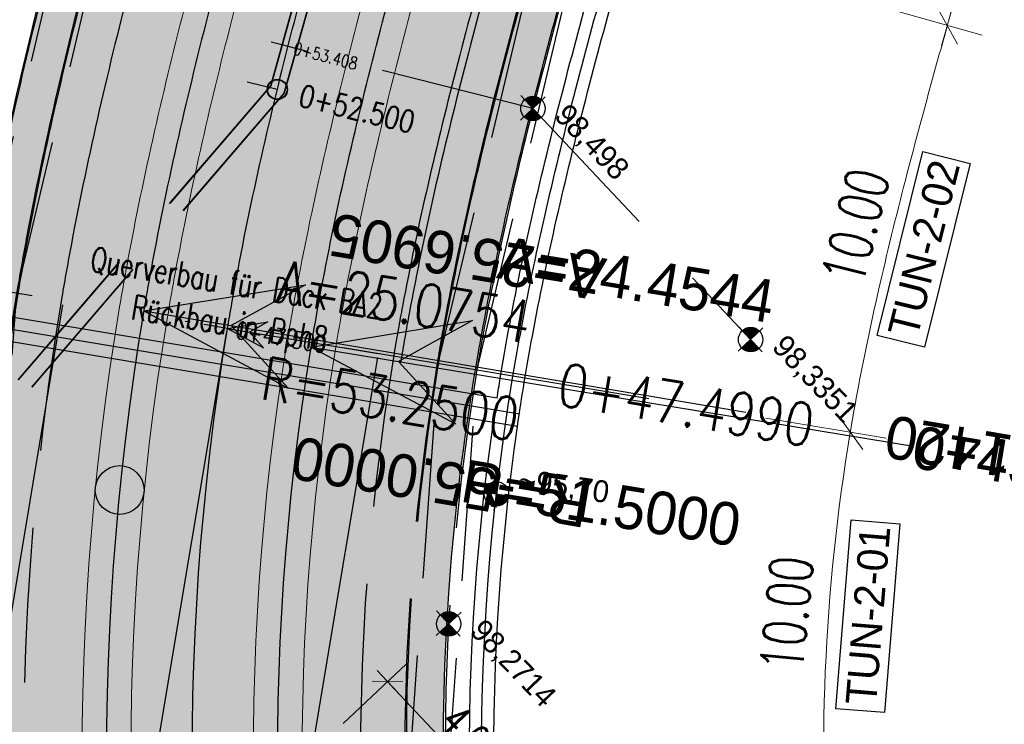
# Model space of a CAD drawing. Header units: metres. Extents: x 3458045 to 3462392, y 5482308 to 5484762.
# Tile 32 of 256: x 3459766 to 3459786, y 5483431 to 5483445. Entities that reach past the tile are written whole.
import ezdxf
from ezdxf.enums import TextEntityAlignment as Align

# ---------------------------------------------------------------- set-up
doc = ezdxf.new("R2010")
doc.units = ezdxf.units.M
doc.header["$PDMODE"] = 3
doc.header["$PDSIZE"] = 0.1
for name, pattern in [('AUSGEZOGEN', [2, 1, 1]), ('STRICHPUNKT2', [12.7, 6.35, -3.175, 0, -3.175]), ('VERDECKT2', [4.7625, 3.175, -1.5875])]:
    doc.linetypes.add(name, pattern=pattern)
doc.layers.get('0').update_dxf_attribs({"linetype": 'CONTINUOUS'})
doc.layers.get('DEFPOINTS').update_dxf_attribs({"linetype": 'CONTINUOUS'})
for name, color, linetype in [('SP_ACHSE_8901', 7, 'CONTINUOUS'), ('SP_ACHSE_8911', 7, 'CONTINUOUS'), ('SP_AXIS', 7, 'CONTINUOUS'), ('SP_BAUGRUBE-ANKER', 211, 'AUSGEZOGEN'), ('SP_BAUGRUBE-TEXT', 210, 'AUSGEZOGEN'), ('SP_BAUGRUBE-VERBAU', 210, 'AUSGEZOGEN'), ('SP_Blockfugen', 2, 'STRICHPUNKT2'), ('SP_Entwässerung', 170, 'VERDECKT2'), ('SP_SOLID_Tunnelsohle_L7+8', 254, 'CONTINUOUS'), ('SP_StadtbahnFluchtweg', 1, 'CONTINUOUS'), ('SP_TEXT', 2, 'CONTINUOUS'), ('SP_TrogTunnel-Bautoleranz', 160, 'VERDECKT2'), ('SP_Tunnelwand-POLYGONAL', 80, 'VERDECKT2'), ('SP_Tunnelwand_L7+8', 2, 'VERDECKT2'), ('SP_Vb_Planung', 10, 'CONTINUOUS'), ('SP_Verbau', 212, 'CONTINUOUS'), ('SP_VERM', 1, 'CONTINUOUS'), ('SP_VERM-VA-B44', 150, 'CONTINUOUS'), ('T__AXIS', 3, 'CONTINUOUS')]:
    doc.layers.add(name, color=color, linetype=linetype)
doc.layers.add('SP_HILF', color=6, linetype='CONTINUOUS', plot=False)
doc.styles.add('K_ISOCP', font='k_isocp.shx')
doc.styles.add('SIMPLEX8', font='simplexd.shx', dxfattribs={"width": 0.8})
doc.styles.add('SP_F', font='romans.shx', dxfattribs={"width": 0.7, "bigfont": 'sp_f.shx'})
doc.linetypes.add('EISENBAHN', pattern='A,0.15,[130,ltypeshp.shx,S=0.25,R=0,X=0,Y=0],0.15', length=0.3)
doc.linetypes.add('ZICKZACK', pattern='A,0.00254,-5.08,[131,ltypeshp.shx,S=5.08,R=0,X=-5.08,Y=0],-10.16,[131,ltypeshp.shx,S=5.08,R=180,X=5.08,Y=0],-5.08', length=20.32254)
doc.dimstyles.new('SOFI25$0', dxfattribs={"dimtxt": 2.5, "dimasz": 0.25, "dimexe": 0.9, "dimexo": 0.625, "dimgap": 0.675, "dimtad": 1, "dimdec": 3, "dimrnd": 0.001, "dimzin": 1, "dimdsep": 46, "dimtxsty": 'SP_F', "dimblk1": 'SOF_BEMSTR1', "dimblk2": 'SOF_BEMSTR2', "dimsah": 1, "dimcen": 2.5, "dimse1": 1, "dimse2": 1, "dimclrd": 1, "dimclre": 1, "dimclrt": 1, "dimaunit": 2, "dimadec": 3, "dimazin": 0, "dimtfac": 1, "dimtdec": 3, "dimtmove": 0, "dimatfit": 3, "dimfxl": 1, "dimtolj": 1, "dimtzin": 0, "dimlwd": 0, "dimlwe": 0, "dimarcsym": 0})
doc.dimstyles.new('SOFI35$0', dxfattribs={"dimtxt": 3.5, "dimasz": 0.35, "dimexe": 0.9, "dimexo": 0.625, "dimgap": 0.945, "dimtad": 1, "dimdec": 3, "dimrnd": 0.001, "dimzin": 1, "dimdsep": 46, "dimtxsty": 'SP_F', "dimblk1": 'SOF_BEMSTR1', "dimblk2": 'SOF_BEMSTR2', "dimsah": 1, "dimcen": 3.5, "dimse1": 1, "dimse2": 1, "dimclrd": 1, "dimclre": 1, "dimclrt": 2, "dimaunit": 2, "dimazin": 0, "dimtfac": 1, "dimtdec": 3, "dimtmove": 0, "dimatfit": 3, "dimfxl": 1, "dimtolj": 1, "dimtzin": 0, "dimlwd": 0, "dimlwe": 0, "dimarcsym": 0})

# ---------------------------------------------------------------- blocks, each defined once
blk = doc.blocks.new('kmr_re')
at = {"color": 1}
for p, q in [((0, 0), (-0.306221, -0.907473)), ((0, 0), (0.306221, -0.907473)), ((-0.306221, -0.907473), (0, -0.51875)), ((0.306221, -0.907473), (0, -0.51875))]:
    blk.add_line(p, q, dxfattribs=at)
at = {"color": 1, "linetype": 'Continuous'}
blk.add_line((0, 0), (0, -3.57143), dxfattribs=at)
at = {"color": 1, "linetype": 'Continuous', "style": 'K_ISOCP'}
blk.add_attdef('PARAUL', text='', height=1, rotation=270.0000584, dxfattribs=at).set_placement((-0.5, -1), align=Align.TOP_LEFT)
blk.add_attdef('PARAOL', text='', height=1, rotation=270.0000584, dxfattribs=at).set_placement((0.5, -1), align=Align.BOTTOM_LEFT)
blk.add_attdef('STATION', text='', height=1, rotation=270.0000584, dxfattribs=at).set_placement((0, -3.57143), align=Align.MIDDLE_LEFT)
blk = doc.blocks.new('kmr_li')
at = {"color": 1, "linetype": 'Continuous'}
blk.add_line((0, 0), (0, 3.5714), dxfattribs=at)
at = {"color": 1}
for p, q in [((0, 0), (-0.3062, 0.9075)), ((-0.3062, 0.9075), (0, 0.5188)), ((0, 0), (0.3062, 0.9075)), ((0.3062, 0.9075), (0, 0.5188))]:
    blk.add_line(p, q, dxfattribs=at)
at = {"color": 1, "linetype": 'Continuous', "style": 'K_ISOCP'}
blk.add_attdef('STATION', text='', height=1, rotation=270.00006, dxfattribs=at).set_placement((0, 4.404), align=Align.MIDDLE_RIGHT)
blk.add_attdef('PARAOL', text='', height=1, rotation=270.00006, dxfattribs=at).set_placement((0.5, 1), align=Align.BOTTOM_RIGHT)
blk.add_attdef('PARAUL', text='', height=1, rotation=270.00006, dxfattribs=at).set_placement((-0.5, 1), align=Align.TOP_RIGHT)
blk = doc.blocks.new('kmr_i')
at = {"color": 1, "linetype": 'Continuous'}
blk.add_line((0, 0), (0, 1.416438), dxfattribs=at)
at = {"color": 1, "linetype": 'Continuous', "style": 'SIMPLEX8', "width": 0.8}
blk.add_attdef('STATION', text='', height=1, rotation=270.0000584, dxfattribs=at).set_placement((0, -0.50985), align=Align.MIDDLE_LEFT)
blk = doc.blocks.new('SOF_BEMSTR2')
at = {"color": 0, "linetype": 'ByBlock', "lineweight": -2}
for p, q in [((0, -20), (0, 8.5)), ((3.535, 3.535), (-3.535, -3.535)), ((-5, 0), (5, 0))]:
    blk.add_line(p, q, dxfattribs=at)
blk = doc.blocks.new('SOF_BEMSTR1')
at = {"color": 0, "linetype": 'ByBlock', "lineweight": -2}
for p, q in [((0, 20), (0, -8.5)), ((3.535, 3.535), (-3.535, -3.535)), ((-5, 0), (5, 0))]:
    blk.add_line(p, q, dxfattribs=at)
blk = doc.blocks.new('*D63')
at = {"layer": 'DEFPOINTS', "color": 0, "linetype": 'AUSGEZOGEN'}
for p in [(3459780.27, 5483456.586), (3459787.768, 5483454.464), (3459777.546, 5483446.964)]:
    blk.add_point(p, dxfattribs=at)
at = {"layer": 'SP_VERM', "color": 1, "linetype": 'AUSGEZOGEN', "lineweight": 0}
blk.add_line((3459785.069, 5483444.926), (3459787.744, 5483454.379), dxfattribs=at)
at = {"layer": 'SP_VERM', "color": 1, "linetype": 'AUSGEZOGEN', "lineweight": 0, "xscale": 0.08750000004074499, "yscale": 0.08750000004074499, "zscale": 0.08750000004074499}
for name, p, rotation in [('SOF_BEMSTR1', (3459787.768, 5483454.464), 74.19581091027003), ('SOF_BEMSTR2', (3459785.045, 5483444.842), 254.19581091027)]:
    blk.add_blockref(name, p, dxfattribs=dict(at, rotation=rotation))
at = {"layer": 'SP_VERM', "color": 2, "linetype": 'AUSGEZOGEN', "insert": (3459785.758, 5483449.836), "char_height": 0.875, "attachment_point": 5, "rotation": 74.1958, "style": 'SP_F'}
blk.add_mtext('\\A1;\\A1;10.00{\\H.7x;\\S^ ;}', dxfattribs=at)
blk = doc.blocks.new('SOFI-HK', base_point=(0, 0.000969))
at = {"color": 0, "linetype": 'Continuous'}
for p, q in [((0, 0.139982), (0, -0.138069)), ((-0.145258, 0.000969), (0.139135, 0.000969))]:
    blk.add_line(p, q, dxfattribs=at)
at = {"color": 0, "linetype": 'Continuous', "const_width": 0.1}
for points in [[(0, 0.050969, 0.414214), (-0.05, 0.000969)], [(0.05, 0.000969, -0.414214), (0, -0.049031)]]:
    blk.add_lwpolyline(points, format="xyb", dxfattribs=at)
at = {"color": 0, "linetype": 'Continuous'}
blk.add_circle((0, 0.000969), 0.1, dxfattribs=at)
blk = doc.blocks.new('*D112')
at = {"layer": 'DEFPOINTS', "color": 0, "linetype": 'AUSGEZOGEN', "transparency": 16777216}
for p in [(3459772.823, 5483430.688), (3459776.326, 5483428.493), (3459775.566, 5483427.777)]:
    blk.add_point(p, dxfattribs=at)
at = {"layer": 'SP_VERM-VA-B44', "color": 1, "linetype": 'AUSGEZOGEN', "lineweight": 0, "transparency": 16777216}
blk.add_line((3459773.626, 5483431.359), (3459776.283, 5483428.538), dxfattribs=at)
at = {"layer": 'SP_VERM-VA-B44', "color": 1, "linetype": 'AUSGEZOGEN', "lineweight": 0, "transparency": 16777216, "xscale": 0.0625, "yscale": 0.0625, "zscale": 0.0625}
for name, p, rotation in [('SOF_BEMSTR1', (3459773.584, 5483431.404), 133.285433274), ('SOF_BEMSTR2', (3459776.326, 5483428.493), 313.285433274)]:
    blk.add_blockref(name, p, dxfattribs=dict(at, rotation=rotation))
at = {"layer": 'SP_VERM-VA-B44', "color": 1, "linetype": 'AUSGEZOGEN', "transparency": 16777216, "insert": (3459775.305, 5483430.279), "char_height": 0.625, "attachment_point": 5, "rotation": 313.2854, "style": 'SP_F'}
blk.add_mtext('\\A1;\\A1;4.00{\\H.7x;\\S^ ;}', dxfattribs=at)
blk = doc.blocks.new('A$C288940E1')
at = {"layer": 'SP_Verbau'}
blk.add_line((0, 0), (-10.404, -4.692), dxfattribs=at)
blk.add_lwpolyline([(-10.435, -4.623), (-10.373, -4.76), (-6.905, -3.196), (-6.967, -3.059)], close=True, dxfattribs=at)

msp = doc.modelspace()

# ---------------------------------------------------------------- hatches: boundary and pattern name
at = {"layer": 'SP_SOLID_Tunnelsohle_L7+8'}
h = msp.add_hatch(color=256, dxfattribs=at)
h.dxf.hatch_style = 1
edge = h.paths.add_edge_path()
edge.add_arc((3458857.4544, 5483747.0655), 967.062, 344.1575234, 344.3872259)
edge.add_arc((3459473.9441, 5483574.7903), 326.954, 344.387226, 345.076333)
edge.add_arc((3459597.6475, 5483541.8207), 198.9324, 345.076333, 346.224846)
edge.add_arc((3459650.9358, 5483528.7563), 144.066, 346.224846, 347.832764)
edge.add_arc((3459680.7324, 5483522.3319), 113.5846, 347.832764, 349.90022)
edge.add_arc((3459699.8308, 5483518.93), 94.1856, 349.90022, 352.417547)
edge.add_arc((3459713.0579, 5483517.1693), 80.8418, 352.417547, 355.414439)
edge.add_arc((3459719.6894, 5483516.5932), 74.1855, 355.448462, 356.346692)
edge.add_arc((3459720.9584, 5483516.5061), 72.9136, 356.351432, 375.12014)
edge.add_arc((3459716.6802, 5483515.3015), 77.3579, 15.154925, 18.396868)
edge.add_arc((3459706.2115, 5483511.8197), 88.3904, 18.396868, 21.208821)
edge.add_arc((3459692.0649, 5483506.3301), 103.5648, 21.208821, 23.581379)
edge.add_arc((3459671.7932, 5483497.4815), 125.6835, 23.581379, 25.512141)
edge.add_arc((3459639.9853, 5483482.3016), 160.928, 25.512141, 27.001116)
edge.add_arc((3459718.8773, 5483524.65), 71.4345, 25.465137, 28.775179)
edge.add_arc((3459376.7002, 5483342.4929), 459.0716, 28.144677, 28.653199)
edge.add_arc((3459249.8469, 5483273.6151), 603.4176, 28.6167245, 28.7545471)
edge.add_line((3459778.8562, 5483563.8942), (3459778.5506, 5483564.8679))
edge.add_arc((3459246.486, 5483271.2535), 607.7024, 28.8916589, 28.9859415)
edge.add_line((3459778.0667, 5483565.7431), (3459768.6807, 5483560.5519))
edge.add_arc((3460160.896, 5483776.6646), 447.8142, 208.854995, 208.982431)
edge.add_line((3459769.1624, 5483559.6801), (3459769.8148, 5483558.9069))
edge.add_arc((3459249.8406, 5483273.6102), 593.0999, 28.6168449, 28.7524621, ccw=False)
edge.add_arc((3459440.8442, 5483377.5455), 375.6491, 28.04865, 28.653818, ccw=False)
edge.add_arc((3459582.0854, 5483452.7987), 215.6113, 27.001109, 28.04865, ccw=False)
edge.add_arc((3459639.9853, 5483482.3016), 150.628, 25.512141, 27.001109, ccw=False)
edge.add_arc((3459671.7932, 5483497.4815), 115.3835, 23.581379, 25.512141, ccw=False)
edge.add_arc((3459692.0649, 5483506.3301), 93.2648, 21.20882, 23.581379, ccw=False)
edge.add_arc((3459706.2115, 5483511.8197), 78.0904, 18.3967, 21.20882, ccw=False)
edge.add_arc((3459716.6813, 5483515.3019), 67.0567, 15.1549, 18.3967, ccw=False)
edge.add_arc((3459720.9787, 5483516.5082), 62.5934, -3.878778, 15.117461, ccw=False)
edge.add_arc((3459719.7195, 5483516.591), 63.8553, 355.448275, 356.123471, ccw=False)
edge.add_arc((3459713.1809, 5483517.1562), 70.4182, 352.431338, 355.41208, ccw=False)
edge.add_arc((3459699.8288, 5483518.9303), 83.8876, 349.900073, 352.431338, ccw=False)
edge.add_arc((3459680.7324, 5483522.3319), 103.2847, 347.832763, 349.900073, ccw=False)
edge.add_arc((3459650.9358, 5483528.7563), 133.766, 346.224846, 347.832763, ccw=False)
edge.add_arc((3459597.6475, 5483541.8207), 188.6324, 345.076333, 346.224846, ccw=False)
edge.add_arc((3459473.9441, 5483574.7903), 316.654, 344.387226, 345.076333, ccw=False)
edge.add_arc((3458857.4544, 5483747.0655), 956.762, 344.1575234, 344.3872258, ccw=False)
edge.add_line((3459777.8746, 5483485.8757), (3459768.1652, 5483451.5731))
edge.add_arc((3460235.8213, 5483318.7283), 486.1584, 164.142005, 164.465842)
edge.add_arc((3459925.9207, 5483404.8704), 164.5082, 164.465842, 165.436874)
edge.add_arc((3459863.548, 5483421.0744), 100.065, 165.436874, 167.055656)
edge.add_arc((3459836.6312, 5483427.2611), 72.4464, 167.055656, 169.321948)
edge.add_arc((3459825.5145, 5483429.4052), 61.1249, 169.36621, 170.436557)
edge.add_arc((3459822.8296, 5483429.8673), 58.4005, 170.446005, 171.374328)
edge.add_arc((3459822.827, 5483429.8675), 58.3979, 171.374105, 181.27373)
edge.add_line((3459764.4435, 5483428.5694), (3459763.7283, 5483428.5535))
edge.add_line((3459763.7283, 5483428.5535), (3459765.1423, 5483424.2417))
edge.add_line((3459765.1423, 5483424.2417), (3459773.0292, 5483411.4442))
edge.add_line((3459773.0292, 5483411.4442), (3459778.948, 5483417.0189))
edge.add_line((3459778.948, 5483417.0189), (3459775.6909, 5483420.4769))
edge.add_arc((3459821.7364, 5483429.9486), 47.0096, 170.06678, 191.62372, ccw=False)
edge.add_arc((3459825.0894, 5483429.4811), 50.3931, 169.37086, 170.20087, ccw=False)
edge.add_arc((3459836.6312, 5483427.2611), 62.1464, 167.055656, 169.321948, ccw=False)
edge.add_arc((3459863.548, 5483421.0744), 89.765, 165.436867, 167.055656, ccw=False)
edge.add_arc((3459925.9216, 5483404.8701), 154.2091, 164.465124, 165.436867, ccw=False)
edge.add_arc((3460237.4715, 5483318.2654), 477.5722, 164.141522, 164.465124, ccw=False)
edge.add_line((3459778.0759, 5483448.7679), (3459787.7833, 5483483.0639))

# ---------------------------------------------------------------- linework, layer by layer
at = {"layer": 'SP_ACHSE_8901'}
msp.add_lwpolyline([(3459781.1454, 5483484.9475), (3459771.4367, 5483450.6471, 0.0014127), (3459770.6978, 5483448.0178, 0.004238), (3459769.9887, 5483445.3804, 0.0070634), (3459769.3394, 5483442.7278, 0.0098889), (3459768.7805, 5483440.0547, 0.0046703), (3459768.5919, 5483438.9957, 0.1922114), (3459777.2143, 5483399.1378, 0.0169098)], format="xyb", dxfattribs=at)
at = {"layer": 'SP_ACHSE_8911'}
msp.add_lwpolyline([(3459779.9669, 5483401.3496, -0.1898543), (3459772.019, 5483438.2528, -0.0048267), (3459772.1981, 5483439.2782, -0.0102194), (3459772.7329, 5483441.8661, -0.0072994), (3459773.3582, 5483444.4337, -0.0043796), (3459774.0432, 5483446.9861, -0.0014599), (3459774.758, 5483449.5304), (3459784.8281, 5483485.1076, 0.0010135), (3459785.8599, 5483488.7717, 0.0030406), (3459786.8619, 5483492.4439, 0.0050678), (3459787.8042, 5483496.1319, 0.0070949), (3459788.6565, 5483499.8416, 0.0091222), (3459789.3881, 5483503.5769, 0.0111495), (3459789.9676, 5483507.3387, 0.0096243), (3459790.2818, 5483510.1571, 0.0966281), (3459787.5873, 5483536.6729, 0.005752), (3459787.0914, 5483538.2453, 0.0123927), (3459785.7657, 5483541.9647, 0.0104385), (3459784.2716, 5483545.6199, 0.0084844), (3459782.6402, 5483549.216, 0.0065303), (3459780.9016, 5483552.7616, 0.0045764), (3459779.0846, 5483556.2677, 0.0026224), (3459777.2173, 5483559.7474, 0.0769413), (3459666.0197, 5483705.8087)], format="xyb", dxfattribs=at)
at = {"layer": 'SP_AXIS'}
for points in [[(3459779.9669, 5483401.3496, -0.1898543), (3459772.019, 5483438.2528, -0.0048267), (3459772.1981, 5483439.2782, -0.0102194), (3459772.7329, 5483441.8661, -0.0072994), (3459773.3582, 5483444.4337, -0.0043796), (3459774.0432, 5483446.9861, -0.0014599), (3459774.758, 5483449.5304), (3459784.8281, 5483485.1076, 0.0010135), (3459785.8599, 5483488.7717, 0.0030406), (3459786.8619, 5483492.4439, 0.0050678), (3459787.8042, 5483496.1319, 0.0070949), (3459788.6565, 5483499.8416, 0.0091222), (3459789.3881, 5483503.5769, 0.0111495), (3459789.9676, 5483507.3387, 0.0096243), (3459790.2818, 5483510.1571, 0.0966281), (3459787.5873, 5483536.6729, 0.005752), (3459787.0914, 5483538.2453, 0.0123927), (3459785.7657, 5483541.9647, 0.0104385), (3459784.2716, 5483545.6199, 0.0084844), (3459782.6402, 5483549.216, 0.0065303), (3459780.9016, 5483552.7616, 0.0045764), (3459779.0846, 5483556.2677, 0.0026224), (3459777.2173, 5483559.7474, 0.0769413), (3459666.0197, 5483705.8087)], [(3459751.0056, 5483586.8549, -0.0004357), (3459755.6442, 5483579.3114, 0.0003596), (3459761.2625, 5483570.1726, 0.0010789), (3459766.9071, 5483561.05, 0.0017982), (3459772.6041, 5483551.96, 0.0025175), (3459778.3793, 5483542.9196, 0.0032367), (3459784.2581, 5483533.9462, 0.0012132), (3459786.2052, 5483531.0326, 0.0550745), (3459885.4353, 5483413.6014, -0.0246156), (3459912.6205, 5483385.1364, -0.0008768), (3459913.5588, 5483384.0479, -0.0037507), (3459918.2074, 5483378.5492, -0.002679), (3459922.785, 5483372.9911, -0.0016074), (3459927.3148, 5483367.3939, -0.0005358), (3459931.8205, 5483361.7774, 0.0005358), (3459936.3262, 5483356.161, 0.0009761), (3459939.4013, 5483352.3529, 0.0064816), (3459955.9914, 5483332.4309), (3459959.947, 5483327.8043)], [(3459781.1454, 5483484.9475), (3459771.4367, 5483450.6471, 0.0014127), (3459770.6978, 5483448.0178, 0.004238), (3459769.9887, 5483445.3804, 0.0070634), (3459769.3394, 5483442.7278, 0.0098889), (3459768.7805, 5483440.0547, 0.0046703), (3459768.5919, 5483438.9957, 0.1922114), (3459777.2143, 5483399.1378, 0.0169098)]]:
    msp.add_lwpolyline(points, format="xyb", dxfattribs=at)
at = {"layer": 'SP_BAUGRUBE-VERBAU', "linetype": 'ZICKZACK', "ltscale": 0.2}
msp.add_line((3459776.2866, 5483436.8766), (3459764.1, 5483438.911), dxfattribs=at)
at = {"layer": 'SP_BAUGRUBE-VERBAU'}
for p, q in [((3459775.8265, 5483437.2069), (3459764.6281, 5483439.0763)), ((3459776.2455, 5483436.63), (3459764.0588, 5483438.6644))]:
    msp.add_line(p, q, dxfattribs=at)
for points in [[(3459772.7313, 5483469.6323), (3459767.6601, 5483451.716, 0.0014127), (3459766.9162, 5483449.069, 0.004238), (3459766.1898, 5483446.3674, 0.0070634), (3459765.5142, 5483443.607, 0.0098889), (3459764.9234, 5483440.7819, 0.0046703), (3459764.7214, 5483439.6477, 0.0024566), (3459764.6281, 5483439.0763, 0.047278)], [(3459776.2455, 5483436.63, -0.004859), (3459776.3853, 5483437.5342, -0.0048267), (3459776.5495, 5483438.4749, -0.0102194), (3459777.0471, 5483440.882, -0.0072994), (3459777.6418, 5483443.3242, -0.0043796), (3459778.3067, 5483445.8017, -0.0014599), (3459779.0146, 5483448.3211), (3459784.2694, 5483466.8861, 0.0010135)], [(3459775.8265, 5483437.2069, -0.0021741), (3459775.8919, 5483437.6154, -0.0048267), (3459776.0578, 5483438.5656, -0.0102194), (3459776.5597, 5483440.9932, -0.0072994), (3459777.1578, 5483443.4495, -0.0043796), (3459777.825, 5483445.9355, -0.0014599), (3459778.5336, 5483448.4577), (3459783.6521, 5483466.5412, 0.0010135)], [(3459776.1534, 5483420.7151, -0.084693), (3459775.7522, 5483436.7124, -0.0048267)], [(3459776.6165, 5483420.9527, -0.0838664), (3459776.2455, 5483436.63, -0.0048267)]]:
    msp.add_lwpolyline(points, format="xyb", dxfattribs=at)
at = {"layer": 'SP_BAUGRUBE-VERBAU', "linetype": 'ZICKZACK', "ltscale": 0.2}
msp.add_lwpolyline([(3459776.3849, 5483420.834, -0.089148), (3459776.1386, 5483437.5748, -0.0048267), (3459776.3037, 5483438.5202, -0.0102194), (3459776.8034, 5483440.9376, -0.0072994), (3459777.3998, 5483443.3869, -0.0043796), (3459778.0659, 5483445.8686, -0.0014599), (3459778.7741, 5483448.3894), (3459784.0288, 5483466.9542)], format="xyb", dxfattribs=at)
at = {"layer": 'SP_Blockfugen'}
msp.add_line((3459778.9359, 5483437.1947), (3459761.6753, 5483440.0761), dxfattribs=at)
at = {"layer": 'SP_Entwässerung'}
for p, q in [((3459781.9879, 5483482.0782), (3459771.1848, 5483443.6052)), ((3459781.9956, 5483482.0762), (3459771.1921, 5483443.6014)), ((3459782.2861, 5483482.0011), (3459771.4629, 5483443.4563)), ((3459782.2939, 5483481.9991), (3459771.4702, 5483443.4524)), ((3459771.1848, 5483443.6052), (3459762.7186, 5483433.7489)), ((3459771.1921, 5483443.6014), (3459762.7247, 5483433.7437)), ((3459771.4629, 5483443.4563), (3459762.9523, 5483433.5482)), ((3459771.4702, 5483443.4524), (3459762.9583, 5483433.543))]:
    msp.add_line(p, q, dxfattribs=at)
at = {"layer": 'SP_Entwässerung', "linetype": 'Continuous'}
for radius in [0.208, 0.2]:
    msp.add_circle((3459771.3275, 5483443.5288), radius, dxfattribs=at)
at = {"layer": 'SP_HILF'}
msp.add_lwpolyline([(3459777.8746, 5483485.8757), (3459768.1652, 5483451.5731, 0.001413), (3459767.4218, 5483448.9278, 0.004237), (3459766.698, 5483446.2354, 0.0070634), (3459766.0258, 5483443.4894, 0.0098889), (3459765.4393, 5483440.6847, 0.0046703), (3459765.2391, 5483439.5605, 0.0040506), (3459765.0896, 5483438.6262, 0.0432221), (3459764.4435, 5483428.5694), (3459763.7283, 5483428.5535), (3459765.1423, 5483424.2417), (3459773.0292, 5483411.4442), (3459778.948, 5483417.0189), (3459775.6909, 5483420.4769, -0.0943383), (3459775.4315, 5483438.0577, -0.0036216), (3459775.561, 5483438.7762, -0.0098889), (3459776.0641, 5483441.1821, -0.0070634), (3459776.667, 5483443.6455, -0.0042401), (3459777.3461, 5483446.1712, -0.001412), (3459778.0759, 5483448.7679), (3459787.7833, 5483483.0639, 0.0010023)], format="xyb", dxfattribs=at)
msp.add_circle((3459768.1005, 5483435.3247), 0.5, dxfattribs=at)
at = {"layer": 'SP_StadtbahnFluchtweg', "linetype": 'VERDECKT2'}
for points in [[(3459779.51, 5483485.4116), (3459769.8009, 5483451.1101, 0.0014127), (3459769.0599, 5483448.4731, 0.004238), (3459768.3434, 5483445.8079, 0.0070634), (3459767.6826, 5483443.1086, 0.0098889), (3459767.1099, 5483440.3697, 0.0046703), (3459766.9155, 5483439.2781, 0.0640217), (3459766.3534, 5483424.8281, 0.0169098)], [(3459786.1479, 5483483.5279), (3459776.4401, 5483449.2308, 0.0014127), (3459775.7079, 5483446.6252, 0.004238), (3459775.0217, 5483444.0729, 0.0070634), (3459774.4073, 5483441.5629, 0.0098889), (3459773.8904, 5483439.0912, 0.0046703), (3459773.7196, 5483438.1317, 0.1037103), (3459774.5359, 5483417.7092, 0.0169098)]]:
    msp.add_lwpolyline(points, format="xyb", dxfattribs=at)
at = {"layer": 'SP_TEXT', "color": 1, "lineweight": 25}
for points in [[(3459784.5823, 5483438.2527), (3459783.6111, 5483438.493), (3459784.5423, 5483442.2567), (3459785.5135, 5483442.0164)], [(3459783.7618, 5483430.7665), (3459782.7646, 5483430.8476), (3459783.0791, 5483434.712), (3459784.0763, 5483434.6309)]]:
    msp.add_lwpolyline(points, close=True, dxfattribs=at)
at = {"layer": 'SP_TrogTunnel-Bautoleranz'}
for points in [[(3459776.3855, 5483414.6053, -0.1208338), (3459774.5845, 5483437.8306, -0.0048267), (3459774.7549, 5483438.8062, -0.0102194), (3459775.2678, 5483441.2879, -0.0072994), (3459775.8751, 5483443.7818, -0.0043796), (3459776.5483, 5483446.2902, -0.0014599), (3459777.259, 5483448.8198), (3459787.3299, 5483484.3995, 0.0010135), (3459788.364, 5483488.072, 0.0030406), (3459789.3743, 5483491.7747, 0.0050678), (3459790.3297, 5483495.5138, 0.0070949), (3459791.1985, 5483499.2954, 0.0091222), (3459791.9483, 5483503.1238, 0.0111495), (3459792.5455, 5483507.0002, 0.0096243), (3459792.8708, 5483509.9188, 0.0966281), (3459790.0758, 5483537.4262, 0.005752), (3459789.5618, 5483539.0559, 0.0123927), (3459788.1924, 5483542.898, 0.0104385), (3459786.6572, 5483546.6537, 0.0084844), (3459784.9894, 5483550.3301, 0.0065303), (3459783.2208, 5483553.9367, 0.0045764), (3459781.3819, 5483557.4851, 0.0026224), (3459779.5017, 5483560.9888, 0.0020183), (3459777.1644, 5483565.2555)], [(3459778.6442, 5483485.6573), (3459768.935, 5483451.3552, 0.0014127), (3459768.1928, 5483448.7142, 0.004238), (3459767.4723, 5483446.0342, 0.0070634), (3459766.8055, 5483443.3102, 0.0098889), (3459766.2255, 5483440.5364, 0.0046703), (3459766.028, 5483439.4276, 0.0473215), (3459765.2435, 5483428.5773, 0.0169098)]]:
    msp.add_lwpolyline(points, format="xyb", dxfattribs=at)
at = {"layer": 'SP_Tunnelwand-POLYGONAL'}
for points in [[(3459764.4204, 5483428.644), (3459765.1973, 5483439.4771), (3459767.6187, 5483449.7242)], [(3459765.2183, 5483428.5867), (3459765.9906, 5483439.3557), (3459768.3973, 5483449.5403)], [(3459773.9732, 5483428.7728), (3459774.6237, 5483437.9146), (3459776.8231, 5483447.1822)], [(3459774.7712, 5483428.716), (3459775.4171, 5483437.793), (3459777.6015, 5483446.9975)]]:
    msp.add_lwpolyline(points, dxfattribs=at)
at = {"layer": 'SP_Tunnelwand_L7+8'}
for points in [[(3459773.8543, 5483437.9507, -0.0048267), (3459774.0272, 5483438.9405, -0.0102194), (3459774.5464, 5483441.4524, -0.0072994), (3459775.1587, 5483443.9673, -0.0043796), (3459775.8353, 5483446.4883, -0.0014599), (3459776.5472, 5483449.0221), (3459786.6178, 5483484.6011, 0.0010135), (3459787.6513, 5483488.2711, 0.0030406), (3459788.6592, 5483491.9652, 0.0050678), (3459789.6109, 5483495.6897, 0.0070949), (3459790.475, 5483499.4509, 0.0091222), (3459791.2196, 5483503.2528, 0.0111495), (3459791.8118, 5483507.0966, 0.0096243), (3459792.134, 5483509.9866, 0.0966281), (3459789.3676, 5483537.2118, 0.005752), (3459788.8587, 5483538.8251, 0.0123927), (3459787.5017, 5483542.6324, 0.0104385), (3459785.9782, 5483546.3594, 0.0084844), (3459784.3208, 5483550.013, 0.0065303), (3459782.5607, 5483553.6022, 0.0045764), (3459780.7281, 5483557.1386, 0.0026224), (3459778.8515, 5483560.6355, 0.0769413), (3459667.3099, 5483707.1486), (3459482.1353, 5483885.4597, 0.0146052)], [(3459775.7568, 5483416.7607, -0.1092003), (3459774.6091, 5483437.8265, -0.0048267), (3459774.7795, 5483438.8016, -0.0102194), (3459775.2922, 5483441.2823, -0.0072994), (3459775.8993, 5483443.7755, -0.0043796), (3459776.5724, 5483446.2835, -0.0014599), (3459777.2831, 5483448.813), (3459787.3539, 5483484.3927, 0.0010135), (3459788.3881, 5483488.0653, 0.0030406), (3459789.3985, 5483491.7683, 0.0050678), (3459790.354, 5483495.5078, 0.0070949), (3459791.223, 5483499.2902, 0.0091222), (3459791.9729, 5483503.1195, 0.0111495), (3459792.5703, 5483506.997, 0.0096243), (3459792.8957, 5483509.9165, 0.0966281), (3459790.0998, 5483537.4334, 0.005752), (3459789.5855, 5483539.0637, 0.0123927), (3459788.2157, 5483542.907, 0.0104385), (3459786.6802, 5483546.6636, 0.0084844), (3459785.012, 5483550.3409, 0.0065303), (3459783.2431, 5483553.948, 0.0045764), (3459781.404, 5483557.4968, 0.0026224), (3459779.5237, 5483561.0007, 0.0020142), (3459777.1912, 5483565.2588)], [(3459775.6909, 5483420.4769, -0.0902889), (3459775.3985, 5483437.6966, -0.0048267), (3459775.5662, 5483438.6564, -0.0102194), (3459776.0722, 5483441.1044, -0.0072994), (3459776.6737, 5483443.5749, -0.0043796), (3459777.3432, 5483446.0694, -0.0014599), (3459778.0526, 5483448.5944), (3459788.1237, 5483484.1749, 0.0010135), (3459789.1586, 5483487.85, 0.0030406), (3459790.1715, 5483491.5624, 0.0050678), (3459791.131, 5483495.3176, 0.0070949), (3459792.0051, 5483499.1221, 0.0091222), (3459792.7607, 5483502.9801, 0.0111495), (3459793.3635, 5483506.8928, 0.0096243), (3459793.6924, 5483509.8432, 0.0966281), (3459790.8655, 5483537.6652, 0.005752), (3459790.3457, 5483539.3131, 0.0123927), (3459788.9624, 5483543.1942, 0.0104385), (3459787.4142, 5483546.9817, 0.0084844), (3459785.7348, 5483550.6837, 0.0065303), (3459783.9568, 5483554.3096, 0.0045764), (3459782.1109, 5483557.8714, 0.0026224), (3459780.2266, 5483561.3827, 0.0011854), (3459778.8562, 5483563.8942)], [(3459777.8505, 5483485.8825), (3459768.1412, 5483451.5799, 0.0014127), (3459767.3979, 5483448.9351, 0.004238), (3459766.6738, 5483446.2417, 0.0070634), (3459766.0015, 5483443.495, 0.0098889), (3459765.4148, 5483440.6893, 0.0046703), (3459765.2145, 5483439.5646, 0.047278), (3459764.4185, 5483428.569, 0.047278)], [(3459778.6201, 5483485.6641), (3459768.9109, 5483451.362, 0.0014127), (3459768.1687, 5483448.7209, 0.004238), (3459767.4481, 5483446.0405, 0.0070634), (3459766.7811, 5483443.3158, 0.0098889), (3459766.2009, 5483440.5411, 0.0046703), (3459766.0033, 5483439.4317, 0.047278), (3459765.2183, 5483428.5867, 0.047278)]]:
    msp.add_lwpolyline(points, format="xyb", dxfattribs=at)
at = {"layer": 'SP_Vb_Planung', "linetype": 'AUSGEZOGEN', "lineweight": 13, "ltscale": 13}
for points in [[(3459780.3831, 5483401.6267, -0.1898543), (3459772.5124, 5483438.1716, -0.0048267), (3459772.6898, 5483439.1874, -0.0102194), (3459773.2204, 5483441.7549, -0.0072994), (3459773.8422, 5483444.3083, -0.0043796), (3459774.525, 5483446.8523, -0.0014599), (3459775.239, 5483449.3937), (3459785.3092, 5483484.9715, 0.0010135), (3459786.3415, 5483488.6371, 0.0030406), (3459787.3451, 5483492.3152, 0.0050678), (3459788.2899, 5483496.013, 0.0070949), (3459789.1454, 5483499.7366, 0.0091222), (3459789.8804, 5483503.4898, 0.0111495), (3459790.4634, 5483507.2736, 0.0096243), (3459790.7797, 5483510.1112, 0.0966281), (3459788.0659, 5483536.8178, 0.005752), (3459787.5665, 5483538.4011, 0.0123927), (3459786.2324, 5483542.1442, 0.0104385), (3459784.7304, 5483545.8187, 0.0084844), (3459783.092, 5483549.4303, 0.0065303), (3459781.3476, 5483552.9876, 0.0045764), (3459779.5264, 5483556.5018, 0.0026224), (3459777.6566, 5483559.9861, 0.0769413), (3459666.3666, 5483706.1689)], [(3459779.5507, 5483401.0725, -0.1898543), (3459771.5256, 5483438.334, -0.0048267), (3459771.7064, 5483439.369, -0.0102194), (3459772.2455, 5483441.9773, -0.0072994), (3459772.8741, 5483444.5591, -0.0043796), (3459773.5614, 5483447.1199, -0.0014599), (3459774.277, 5483449.667), (3459784.347, 5483485.2438, 0.0010135), (3459785.3783, 5483488.9062, 0.0030406), (3459786.3787, 5483492.5726, 0.0050678), (3459787.3185, 5483496.2507, 0.0070949), (3459788.1677, 5483499.9466, 0.0091222), (3459788.8957, 5483503.664, 0.0111495), (3459789.4719, 5483507.4038, 0.0096243), (3459789.7839, 5483510.2029, 0.0966281), (3459787.1088, 5483536.5281, 0.005752), (3459786.6163, 5483538.0894, 0.0123927), (3459785.299, 5483541.7852, 0.0104385), (3459783.8128, 5483545.4211, 0.0084844), (3459782.1884, 5483549.0017, 0.0065303), (3459780.4555, 5483552.5356, 0.0045764), (3459778.6428, 5483556.0336, 0.0026224), (3459776.7779, 5483559.5086, 0.0769413), (3459665.6729, 5483705.4486)], [(3459780.6644, 5483485.084), (3459770.9556, 5483450.7832, 0.0014127), (3459770.2161, 5483448.1517, 0.004238), (3459769.5048, 5483445.5062, 0.0070634), (3459768.8521, 5483442.8398, 0.0098889), (3459768.2891, 5483440.1473, 0.0046703), (3459768.0988, 5483439.0787, 0.1922114), (3459776.7996, 5483398.8584, 0.0169098)], [(3459781.6264, 5483484.811), (3459771.9178, 5483450.5109, 0.0014127), (3459771.1796, 5483447.8839, 0.004238), (3459770.4727, 5483445.2547, 0.0070634), (3459769.8267, 5483442.6158, 0.0098889), (3459769.2718, 5483439.962, 0.0046703), (3459769.0849, 5483438.9126, 0.1922114), (3459777.629, 5483399.4171, 0.0169098)]]:
    msp.add_lwpolyline(points, format="xyb", dxfattribs=at)
at = {"layer": 'SP_Vb_Planung', "linetype": 'EISENBAHN', "lineweight": 13, "ltscale": 13}
for points in [[(3459779.9669, 5483401.3496, -0.1898543), (3459772.019, 5483438.2528, -0.0048267), (3459772.1981, 5483439.2782, -0.0102194), (3459772.7329, 5483441.8661, -0.0072994), (3459773.3582, 5483444.4337, -0.0043796), (3459774.0432, 5483446.9861, -0.0014599), (3459774.758, 5483449.5304), (3459784.8281, 5483485.1076, 0.0010135), (3459785.8599, 5483488.7717, 0.0030406), (3459786.8619, 5483492.4439, 0.0050678), (3459787.8042, 5483496.1319, 0.0070949), (3459788.6565, 5483499.8416, 0.0091222), (3459789.3881, 5483503.5769, 0.0111495), (3459789.9676, 5483507.3387, 0.0096243), (3459790.2818, 5483510.1571, 0.0966281), (3459787.5873, 5483536.6729, 0.005752), (3459787.0914, 5483538.2453, 0.0123927), (3459785.7657, 5483541.9647, 0.0104385), (3459784.2716, 5483545.6199, 0.0084844), (3459782.6402, 5483549.216, 0.0065303), (3459780.9016, 5483552.7616, 0.0045764), (3459779.0846, 5483556.2677, 0.0026224), (3459777.2173, 5483559.7474, 0.0769413), (3459666.0197, 5483705.8087)], [(3459781.1454, 5483484.9475), (3459771.4367, 5483450.6471, 0.0014127), (3459770.6978, 5483448.0178, 0.004238), (3459769.9887, 5483445.3804, 0.0070634), (3459769.3394, 5483442.7278, 0.0098889), (3459768.7805, 5483440.0547, 0.0046703), (3459768.5919, 5483438.9957, 0.1922114), (3459777.2143, 5483399.1378, 0.0169098)]]:
    msp.add_lwpolyline(points, format="xyb", dxfattribs=at)
at = {"layer": 'SP_VERM', "color": 1, "linetype": 'AUSGEZOGEN', "lineweight": 0}
msp.add_lwpolyline([(3459784.6031, 5483417.0729, -0.1227151), (3459783.0595, 5483436.5112, -0.0047478), (3459783.2004, 5483437.3101, -0.01005), (3459783.6397, 5483439.4218, -0.0071784), (3459784.1891, 5483441.672, -0.004307), (3459784.8285, 5483444.0522, -0.0004497), (3459785.0484, 5483444.8406)], format="xyb", dxfattribs=at)
at = {"layer": 'SP_VERM-VA-B44', "linetype": 'VERDECKT2'}
for q in [(3459771.5464, 5483444.4103), (3459781.0187, 5483438.4074)]:
    msp.add_line((3459776.5621, 5483443.1391), q, dxfattribs=at)
at = {"layer": 'T__AXIS'}
msp.add_lwpolyline([(3459778.5101, 5483400.3795, -0.1903342), (3459770.3083, 5483438.634, -0.0047478), (3459770.4922, 5483439.6766, -0.01005), (3459771.0392, 5483442.3074, -0.0071784), (3459771.6766, 5483444.918, -0.004307), (3459772.3738, 5483447.5133, -0.0014357), (3459773.1007, 5483450.1004), (3459783.1886, 5483485.7402, 0.0010265), (3459784.2072, 5483489.3579, 0.0030796), (3459785.1961, 5483492.9837, 0.0051327), (3459786.1253, 5483496.6253, 0.0071859), (3459786.9645, 5483500.2887, 0.0092391), (3459787.6829, 5483503.9775, 0.0112924), (3459788.2492, 5483507.6926, 0.0097473), (3459788.5535, 5483510.4758, 0.0955136), (3459785.9526, 5483536.0318, 0.0058171), (3459785.4666, 5483537.583, 0.0125278), (3459784.1652, 5483541.2521, 0.0105457), (3459782.6959, 5483544.8573, 0.0085637), (3459781.0898, 5483548.4038, 0.0065817), (3459779.3771, 5483551.9001, 0.0045998), (3459777.5866, 5483555.3573, 0.0026179), (3459775.7464, 5483558.7883, 0.0770008), (3459664.8059, 5483704.5483)], format="xyb", dxfattribs=at)

# ---------------------------------------------------------------- block references
at = {"layer": 'SP_AXIS', "xscale": 0.4500000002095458, "yscale": 0.4500000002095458, "zscale": 0.4500000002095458, "rotation": 76.30690409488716}
msp.add_blockref('kmr_i', (3459771.3275, 5483443.5288), dxfattribs=at).add_auto_attribs({'STATION': ' 0+52.500'})
at = {"layer": 'SP_AXIS', "color": 0}
ref = msp.add_blockref('kmr_li', (3459768.5919, 5483438.9957), dxfattribs=dict(at, xscale=3.500000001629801, yscale=3.500000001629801, zscale=3.500000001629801, rotation=260.4462558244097))
ref.add_attrib('STATION', '0+783.1420', dxfattribs={"layer": '0', "color": 1, "linetype": 'Continuous', "height": 0.875, "rotation": 170.44631, "style": 'K_ISOCP'}).set_placement((3459783.7923, 5483436.4374), align=Align.MIDDLE_RIGHT)
ref.add_attrib('PARAOL', 'R=-55.0000', dxfattribs={"layer": '0', "color": 1, "linetype": 'Continuous', "height": 0.875, "rotation": 170.44631, "style": 'K_ISOCP'}).set_placement((3459771.7529, 5483436.6891), align=Align.BOTTOM_RIGHT)
ref.add_attrib('PARAUL', 'A=25.6905', dxfattribs={"layer": '0', "color": 1, "linetype": 'Continuous', "height": 0.875, "rotation": 170.44631, "style": 'K_ISOCP'}).set_placement((3459772.3338, 5483440.1405), align=Align.TOP_RIGHT)
ref = msp.add_blockref('kmr_re', (3459772.019, 5483438.2528), dxfattribs=dict(at, xscale=3.500000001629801, yscale=3.500000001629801, zscale=3.500000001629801, rotation=80.65525202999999))
ref.add_attrib('STATION', '0+45.9590', dxfattribs={"layer": '0', "color": 1, "linetype": 'Continuous', "height": 0.875, "rotation": 350.65531, "style": 'K_ISOCP'}).set_placement((3459784.3531, 5483436.2231), align=Align.MIDDLE_LEFT)
ref.add_attrib('PARAOL', 'A=24.4544', dxfattribs={"layer": '0', "color": 1, "linetype": 'Continuous', "height": 0.875, "rotation": 350.65531, "style": 'K_ISOCP'}).set_placement((3459775.7567, 5483439.4112), align=Align.BOTTOM_LEFT)
ref.add_attrib('PARAUL', 'R=51.5000', dxfattribs={"layer": '0', "color": 1, "linetype": 'Continuous', "height": 0.875, "rotation": 350.65531, "style": 'K_ISOCP'}).set_placement((3459775.1884, 5483435.9577), align=Align.TOP_LEFT)
at = {"layer": 'SP_BAUGRUBE-ANKER', "xscale": 1.772319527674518, "yscale": 1.772319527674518, "zscale": 1.772319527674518, "rotation": 56.24973414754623}
for p in [(3459766.9305, 5483439.121), (3459770.2768, 5483438.5289), (3459773.381, 5483438.0421)]:
    msp.add_blockref('A$C288940E1', p, dxfattribs=at)
at = {"layer": 'SP_BAUGRUBE-TEXT', "linetype": 'AUSGEZOGEN', "xscale": 2.500000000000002, "yscale": 2.500000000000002, "zscale": 2.500000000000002, "rotation": 351.1431891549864}
msp.add_blockref('SOFI-HK', (3459775.8145, 5483435.2462), dxfattribs=at)
at = {"layer": 'SP_VERM', "color": 1, "linetype": 'AUSGEZOGEN', "lineweight": 0, "xscale": 0.08750000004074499, "yscale": 0.08750000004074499, "zscale": 0.08750000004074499, "rotation": 260.5054002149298}
msp.add_blockref('SOF_BEMSTR2', (3459783.0596, 5483436.5118), dxfattribs=at)
at = {"layer": 'SP_VERM-VA-B44', "linetype": 'VERDECKT2', "xscale": 0.25, "yscale": 0.25, "zscale": 0.25, "rotation": 75.7810992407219}
msp.add_blockref('kmr_i', (3459771.5469, 5483444.4102), dxfattribs=at).add_auto_attribs({'STATION': '0+53.408'})
at = {"layer": 'SP_VERM-VA-B44', "linetype": 'AUSGEZOGEN', "xscale": 2.500000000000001, "yscale": 2.500000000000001, "zscale": 2.500000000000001, "rotation": 313.2854263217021}
for p in [(3459776.5621, 5483443.1391), (3459781.0187, 5483438.4074), (3459774.836, 5483432.5841)]:
    msp.add_blockref('SOFI-HK', p, dxfattribs=at)
at = {"layer": 'T__AXIS', "color": 0}
ref = msp.add_blockref('kmr_re', (3459770.3083, 5483438.634), dxfattribs=dict(at, xscale=0.8750000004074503, yscale=0.8750000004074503, zscale=0.8750000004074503, rotation=80.54824146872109))
ref.add_attrib('STATION', '0+47.4990', dxfattribs={"layer": '0', "color": 1, "linetype": 'Continuous', "height": 0.875, "rotation": 350.5483, "style": 'SIMPLEX8', "width": 0.8}).set_placement((3459777.0976, 5483437.5037), align=Align.MIDDLE_LEFT)
ref.add_attrib('PARAOL', 'A=25.0754', dxfattribs={"layer": '0', "color": 1, "linetype": 'Continuous', "height": 0.875, "rotation": 350.5483, "style": 'SIMPLEX8', "width": 0.8}).set_placement((3459771.2432, 5483438.9218), align=Align.BOTTOM_LEFT)
ref.add_attrib('PARAUL', 'R=53.2500', dxfattribs={"layer": '0', "color": 1, "linetype": 'Continuous', "height": 0.875, "rotation": 350.5483, "style": 'SIMPLEX8', "width": 0.8}).set_placement((3459771.0995, 5483438.0587), align=Align.TOP_LEFT)
at = {"layer": 'T__AXIS', "xscale": 0.3500000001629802, "yscale": 0.3500000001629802, "zscale": 0.3500000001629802, "rotation": 80.54729987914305}
msp.add_blockref('kmr_i', (3459770.3084, 5483438.6349), dxfattribs=at).add_auto_attribs({'STATION': '0+47.500'})

# ---------------------------------------------------------------- texts
at = {"layer": 'SP_BAUGRUBE-TEXT', "linetype": 'AUSGEZOGEN', "style": 'K_ISOCP'}
msp.add_text('~95,70', height=0.45, rotation=351.65527, dxfattribs=at).set_placement((3459776.2484, 5483435.3239))
at = {"layer": 'SP_BAUGRUBE-TEXT', "linetype": 'AUSGEZOGEN', "insert": (3459770.4099, 5483439.0739), "char_height": 0.5, "attachment_point": 5, "rotation": 350.56247, "style": 'SP_F'}
msp.add_mtext('Querverbau für Dock BA2\\PRückbau in Bph8', dxfattribs=at)
at = {"layer": 'SP_TEXT', "color": 1, "lineweight": 25, "style": 'K_ISOCP'}
for s, rotation, p in [('TUN-2-02', 76.10202, (3459784.43, 5483438.4191)), ('TUN-2-01', 85.34727, (3459783.5848, 5483430.9063))]:
    msp.add_text(s, height=0.625, rotation=rotation, dxfattribs=at).set_placement(p)
at = {"layer": 'SP_VERM', "color": 2, "linetype": 'AUSGEZOGEN', "char_height": 0.875, "attachment_point": 5, "style": 'SP_F'}
for insert, rotation in [((3459783.1701, 5483440.7271), 76.14374), ((3459781.7584, 5483432.7919), 84.37626)]:
    msp.add_mtext('\\A1;\\A1;10.00{\\H.7x;\\S^ ;}', dxfattribs=dict(at, insert=insert, rotation=rotation))
at = {"layer": 'SP_VERM-VA-B44', "linetype": 'AUSGEZOGEN', "style": 'K_ISOCP'}
for s, p in [('98,498', (3459776.9767, 5483442.967)), ('98,3351', (3459781.4334, 5483438.2354)), ('98,2714', (3459775.2507, 5483432.4121))]:
    msp.add_text(s, height=0.45, rotation=313.79751, dxfattribs=at).set_placement(p)

# ---------------------------------------------------------------- dimensions: what is measured, and where the dimension line sits
at = {"layer": 'SP_VERM', "linetype": 'AUSGEZOGEN'}
dim = msp.add_linear_dim(base=(3459787.7682, 5483454.4636), p1=(3459777.5463, 5483446.9641), p2=(3459780.2698, 5483456.586), angle=74.19581, text='\\A1;10.00{\\H.7x;\\S^ ;}', dimstyle='SOFI35$0', override={"dimblk1": 'SOF_BEMSTR2', "dimblk2": 'SOF_BEMSTR1'}, dxfattribs=at)
dim.commit()
dim.dimension.update_dxf_attribs({"geometry": '*D63', "text_midpoint": (3459785.7582, 5483449.8361)})
at = {"layer": 'SP_VERM-VA-B44', "linetype": 'AUSGEZOGEN'}
dim = msp.add_linear_dim(base=(3459776.326, 5483428.4927), p1=(3459772.8232, 5483430.6884), p2=(3459775.5658, 5483427.7766), angle=313.28543, text='\\A1;4.00{\\H.7x;\\S^ ;}', dimstyle='SOFI25$0', dxfattribs=at)
dim.commit()
dim.dimension.update_dxf_attribs({"geometry": '*D112', "text_midpoint": (3459775.3051, 5483430.2785)})

doc.saveas('drawing.dxf')
